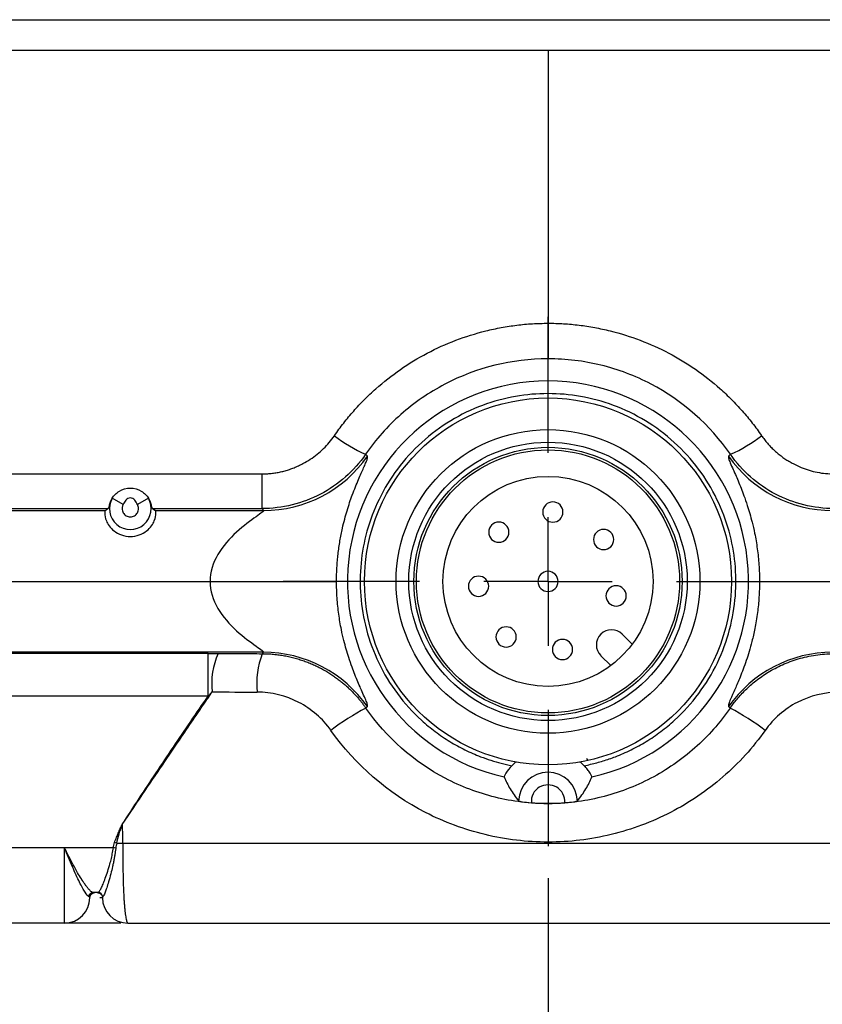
# Model space of a CAD drawing. Header units: millimetres. Extents: x 0 to 864, y 0 to 559.
# Tile 37 of 55: x 545 to 577, y 134 to 173. Entities that reach past the tile are written whole.
import ezdxf

# ---------------------------------------------------------------- set-up
doc = ezdxf.new("R2010")
doc.units = ezdxf.units.MM
doc.linetypes.add('CENTERX2', pattern=[20.32, 12.7, -2.54, 2.54, -2.54])
doc.layers.add('CENTER', color=40, linetype='CENTERX2')
doc.layers.add('DIMENSIONS', color=140, linetype='Continuous', lineweight=25)
doc.styles.add('SLDTEXTSTYLE0', font='TXT', dxfattribs={"width": 0.75})
doc.dimstyles.new('SLDDIMSTYLE0', dxfattribs={"dimtxt": 6, "dimasz": 6, "dimexe": 0, "dimexo": 0.0625, "dimgap": 1.5, "dimtad": 0, "dimtih": 1, "dimtoh": 1, "dimdec": 1, "dimrnd": 1e-09, "dimzin": 4, "dimdsep": 46, "dimtxsty": 'SLDTEXTSTYLE0', "dimsah": 1, "dimcen": 0.09, "dimadec": 0, "dimazin": 1, "dimtfac": 1, "dimtdec": 1, "dimtofl": 0, "dimtmove": 0, "dimatfit": 3, "dimfxl": 0, "dimfrac": 2, "dimtolj": 1, "dimtzin": 12, "dimarcsym": 0})

# ---------------------------------------------------------------- blocks, each defined once
blk = doc.blocks.new('_D_19')
at = {"layer": 'DIMENSIONS'}
for p, q in [((514.86, 171.653), (514.86, 111.398)), ((565.86, 138.992), (565.86, 111.398)), ((532.602, 115.456), (530.774, 115.456)), ((530.774, 115.456), (530.774, 105.931)), ((548.119, 115.456), (549.947, 115.456)), ((549.947, 115.456), (549.947, 105.931)), ((514.86, 114.573), (527.729, 114.573)), ((565.86, 114.573), (552.991, 114.573)), ((530.774, 105.931), (532.602, 105.931)), ((549.947, 105.931), (548.119, 105.931))]:
    blk.add_line(p, q, dxfattribs=at)
for points in [[(514.86, 114.573), (520.86, 113.65), (520.86, 115.496)], [(565.86, 114.573), (559.86, 115.496), (559.86, 113.65)]]:
    blk.add_solid(points, dxfattribs=at)
at = {"layer": 'DIMENSIONS', "char_height": 6, "attachment_point": 1, "style": 'SLDTEXTSTYLE0'}
for s, insert in [('51.0', (532.602, 124.409)), ('2.01', (532.602, 113.666))]:
    blk.add_mtext(s, dxfattribs=dict(at, insert=insert))
blk = doc.blocks.new('_D_20')
at = {"layer": 'DIMENSIONS'}
for p, q in [((616.86, 171.653), (616.86, 111.398)), ((565.86, 138.992), (565.86, 111.398)), ((583.602, 115.456), (581.774, 115.456)), ((581.774, 115.456), (581.774, 105.931)), ((599.119, 115.456), (600.947, 115.456)), ((600.947, 115.456), (600.947, 105.931)), ((565.86, 114.573), (578.729, 114.573)), ((616.86, 114.573), (603.991, 114.573)), ((581.774, 105.931), (583.602, 105.931)), ((600.947, 105.931), (599.119, 105.931))]:
    blk.add_line(p, q, dxfattribs=at)
for points in [[(565.86, 114.573), (571.86, 113.65), (571.86, 115.496)], [(616.86, 114.573), (610.86, 115.496), (610.86, 113.65)]]:
    blk.add_solid(points, dxfattribs=at)
at = {"layer": 'DIMENSIONS', "char_height": 6, "attachment_point": 1, "style": 'SLDTEXTSTYLE0'}
for s, insert in [('51.0', (583.602, 124.409)), ('2.01', (583.602, 113.666))]:
    blk.add_mtext(s, dxfattribs=dict(at, insert=insert))
blk = doc.blocks.new('SW_CENTERMARKSYMBOL_3')
at = {"layer": 'CENTER', "color": 0}
for p, q in [((0, 5.08), (0, 10.461)), ((0, 0), (0, 2.54)), ((-5.08, 0), (-10.461, 0)), ((0, 0), (-2.54, 0)), ((0, 0), (0, -2.54)), ((0, 0), (2.54, 0)), ((5.08, 0), (10.461, 0)), ((0, -5.08), (0, -10.461))]:
    blk.add_line(p, q, dxfattribs=at)

msp = doc.modelspace()

# ---------------------------------------------------------------- linework, layer by layer
for p, q in [((523.313, 172.923), (608.408, 172.923)), ((523.313, 171.723), (565.86, 171.723)), ((565.86, 171.723), (608.408, 171.723)), ((565.86, 160.926), (565.86, 159.522)), ((558.726, 155.673), (558.652, 155.746)), ((573.069, 155.746), (572.995, 155.673)), ((535.86, 154.972), (554.557, 154.972)), ((554.557, 154.972), (554.557, 153.601)), ((549.08, 153.765), (548.649, 154.018)), ((550.072, 154.018), (549.641, 153.765)), ((538.237, 153.601), (548.484, 153.601)), ((538.351, 153.523), (548.37, 153.523)), ((550.237, 153.601), (554.557, 153.601)), ((550.351, 153.523), (554.621, 153.523)), ((554.557, 153.601), (554.621, 153.523)), ((535.86, 150.721), (552.51, 150.723)), ((569.188, 148.244), (568.795, 148.637)), ((552.437, 147.877), (544.259, 147.877)), ((554.621, 147.923), (544.327, 147.923)), ((552.437, 146.193), (552.437, 147.877)), ((554.575, 147.867), (554.621, 147.923)), ((567.946, 147.788), (568.34, 147.395)), ((552.437, 146.193), (535.86, 146.193)), ((558.666, 145.714), (558.726, 145.773)), ((572.995, 145.773), (573.055, 145.714)), ((546.762, 140.196), (531.639, 140.196)), ((547.76, 140.196), (546.762, 140.196)), ((548.691, 140.198), (547.76, 140.198)), ((547.76, 140.198), (547.76, 140.196)), ((549.063, 140.378), (582.658, 140.378)), ((547.747, 138.238), (547.714, 138.276)), ((547.76, 138.223), (547.747, 138.238)), ((548.081, 138.423), (547.904, 138.423)), ((548.26, 138.223), (548.157, 138.223)), ((548.265, 138.233), (548.277, 138.256)), ((546.76, 137.223), (530.921, 137.223))]:
    msp.add_line(p, q)
for radius in [7.25, 6, 5.5, 5.3, 5.2, 4.15]:
    msp.add_circle((565.86, 150.723), radius)
for centre, radius, start, end in [((565.86, 150.723), 7.921, 282.672, 257.328), ((561.114, 161.246), 6.026, 232.2261, 245.8879), ((570.607, 161.246), 6.026, 294.1121, 307.7739), ((554.616, 158.527), 5.004, 270.0653, 325.2222), ((577.105, 158.527), 5.004, 214.7778, 269.9347), ((549.36, 153.601), 0.825, 149.6578, 30.3422), ((566.052, 153.466), 0.4, 90, 270), ((566.052, 153.466), 0.4, 270, 90), ((563.916, 152.668), 0.4, 90, 270), ((563.916, 152.668), 0.4, 270, 90), ((568.057, 152.378), 0.4, 90, 270), ((568.057, 152.378), 0.4, 270, 90), ((565.86, 150.723), 0.4, 90, 270), ((565.86, 150.723), 0.4, 270, 90), ((563.117, 150.531), 0.4, 90, 270), ((563.117, 150.531), 0.4, 270, 90), ((568.55, 150.151), 0.4, 90, 270), ((568.55, 150.151), 0.4, 270, 90), ((564.205, 148.527), 0.4, 90, 270), ((564.205, 148.527), 0.4, 270, 90), ((568.371, 148.213), 0.6, 45, 225), ((566.432, 148.033), 0.4, 90, 270), ((566.432, 148.033), 0.4, 270, 90), ((555.425, 146.699), 2.851, 155.6091, 186.9084), ((554.616, 142.919), 5.004, 34.7778, 89.9347), ((577.105, 142.919), 5.004, 90.0653, 145.2222), ((557.589, 146.692), 3.235, 158.7055, 186.1246), ((563.353, 136.809), 10.064, 117.7614, 127.0862), ((568.367, 136.809), 10.064, 52.9138, 62.2386), ((565.86, 142.023), 2.012, 129.0789, 135.2137), ((565.86, 142.023), 2.012, 44.7863, 50.9211), ((565.86, 142.023), 1.16, 1.2244, 178.7756), ((565.86, 150.723), 8.773, 265.6971, 274.3029), ((548.534, 138.992), 1.216, 78.0739, 82.6126), ((548.394, 139.163), 1.289, 70.6538, 74.7452), ((549.229, 199.715), 59.337, 269.60666, 269.84014), ((546.76, 138.223), 1, 270, 0), ((547.905, 138.225), 0.198, 90.2233, 165.1304), ((548.081, 138.223), 0.2, 9.5274, 89.9347), ((549.26, 138.223), 1, 180, 270)]:
    msp.add_arc(centre, radius, start, end)
for points in [[(565.86, 171.723), (565.86, 168.12), (565.86, 164.521), (565.86, 160.926)], [(552.595, 146.356), (552.543, 146.302), (552.49, 146.247), (552.437, 146.193)], [(552.595, 146.356), (553.187, 146.353), (553.779, 146.35), (554.372, 146.347)], [(567.45, 143.649), (567.429, 143.671), (567.408, 143.693), (567.386, 143.714)], [(548.691, 140.198), (548.705, 140.268), (548.719, 140.337), (548.733, 140.407)]]:
    msp.add_open_spline(points, degree=3)
for points, knots in [([(557.423, 156.483), (557.482, 156.567), (557.601, 156.736), (557.788, 156.983), (557.981, 157.224), (558.182, 157.458), (558.39, 157.686), (558.604, 157.908), (558.826, 158.124), (559.282, 158.543), (560.015, 159.121), (561.075, 159.765), (562.208, 160.277), (563.2, 160.585), (564.013, 160.762), (564.627, 160.856), (565.243, 160.915), (565.655, 160.923), (565.86, 160.926)], [0, 0, 0, 0, 0.031329, 0.062565, 0.093737, 0.124873, 0.156002, 0.187152, 0.218351, 0.249627, 0.374758, 0.499805, 0.624177, 0.749861, 0.813025, 0.875615, 0.937861, 1, 1, 1, 1]), ([(565.86, 160.926), (565.963, 160.926), (566.169, 160.924), (566.477, 160.909), (566.784, 160.885), (567.091, 160.852), (567.398, 160.81), (567.705, 160.758), (568.011, 160.696), (568.618, 160.555), (569.509, 160.278), (570.639, 159.768), (571.697, 159.126), (572.51, 158.486), (573.112, 157.918), (573.538, 157.464), (573.937, 156.988), (574.178, 156.651), (574.298, 156.483)], [0, 0, 0, 0, 0.031066, 0.062124, 0.093201, 0.124329, 0.155536, 0.18685, 0.218302, 0.249918, 0.375404, 0.499732, 0.624046, 0.748945, 0.811944, 0.874633, 0.937241, 1, 1, 1, 1]), ([(565.86, 159.522), (564.447, 159.522), (563.03, 159.171), (561.166, 158.193), (560.575, 157.786), (559.523, 156.854), (559.056, 156.33), (558.652, 155.746)], [0, 0, 0, 0, 0.5, 0.5, 0.75, 0.75, 1, 1, 1, 1]), ([(573.069, 155.746), (572.267, 156.905), (571.173, 157.87), (569.308, 158.846), (568.637, 159.101), (567.27, 159.437), (566.572, 159.522), (565.86, 159.522)], [0, 0, 0, 0, 0.5, 0.5, 0.75, 0.75, 1, 1, 1, 1]), ([(567.288, 143.44), (567.372, 143.458), (567.54, 143.492), (567.79, 143.555), (568.036, 143.626), (568.281, 143.706), (568.654, 143.842), (569.146, 144.057), (569.747, 144.388), (570.321, 144.778), (571.048, 145.379), (571.849, 146.262), (572.587, 147.483), (573.072, 148.797), (573.298, 150.131), (573.284, 151.444), (573.045, 152.735), (572.567, 154), (571.838, 155.197), (570.879, 156.252), (569.736, 157.105), (568.474, 157.715), (567.168, 158.068), (565.86, 158.182), (564.553, 158.068), (563.247, 157.715), (561.985, 157.105), (560.842, 156.252), (559.883, 155.197), (559.154, 154), (558.676, 152.735), (558.437, 151.444), (558.423, 150.131), (558.649, 148.797), (559.134, 147.483), (559.872, 146.262), (560.673, 145.379), (561.4, 144.778), (561.974, 144.388), (562.574, 144.057), (563.119, 143.819), (563.602, 143.65), (564.013, 143.53), (564.293, 143.47), (564.433, 143.44)], [0, 0, 0, 0, 0.005888, 0.011766, 0.017641, 0.023521, 0.029413, 0.044883, 0.060366, 0.076399, 0.092444, 0.125078, 0.157712, 0.189754, 0.220675, 0.250052, 0.27943, 0.310351, 0.342393, 0.375027, 0.407661, 0.439703, 0.470624, 0.500001, 0.529379, 0.5603, 0.592342, 0.624976, 0.65761, 0.689652, 0.720573, 0.74995, 0.779328, 0.810248, 0.842291, 0.874925, 0.907558, 0.923592, 0.939637, 0.955107, 0.97059, 0.980396, 0.990188, 1, 1, 1, 1]), ([(554.557, 154.972), (554.619, 154.972), (554.744, 154.974), (554.93, 154.99), (555.114, 155.015), (555.296, 155.05), (555.476, 155.095), (555.654, 155.15), (555.83, 155.216), (556.004, 155.291), (556.22, 155.398), (556.471, 155.546), (556.745, 155.744), (556.995, 155.966), (557.225, 156.211), (557.357, 156.392), (557.423, 156.483)], [0, 0, 0, 0, 0.055711, 0.110992, 0.16601, 0.22093, 0.275923, 0.331155, 0.386792, 0.442996, 0.499925, 0.601587, 0.701486, 0.800551, 0.899739, 1, 1, 1, 1]), ([(574.298, 156.483), (574.334, 156.432), (574.407, 156.33), (574.525, 156.185), (574.65, 156.047), (574.782, 155.917), (574.921, 155.794), (575.067, 155.679), (575.219, 155.57), (575.379, 155.469), (575.59, 155.351), (575.853, 155.227), (576.171, 155.113), (576.497, 155.031), (576.828, 154.981), (577.052, 154.975), (577.164, 154.972)], [0, 0, 0, 0, 0.05589, 0.111324, 0.166462, 0.221468, 0.276505, 0.331737, 0.387326, 0.443432, 0.500208, 0.602106, 0.702073, 0.80106, 0.900043, 1, 1, 1, 1]), ([(558.652, 155.746), (558.198, 155.091), (557.576, 154.541), (556.165, 153.801), (555.36, 153.601), (554.557, 153.601)], [0, 0, 0, 0, 0.5, 0.5, 1, 1, 1, 1]), ([(557.506, 150.723), (557.506, 150.761), (557.506, 150.859), (557.51, 151.04), (557.521, 151.279), (557.54, 151.54), (557.577, 151.899), (557.639, 152.337), (557.757, 152.928), (557.926, 153.553), (558.103, 154.075), (558.256, 154.468), (558.419, 154.857), (558.559, 155.168), (558.649, 155.376), (558.689, 155.475), (558.714, 155.545), (558.731, 155.604), (558.738, 155.652), (558.73, 155.666), (558.726, 155.673)], [0, 0, 0, 0, 0.011361, 0.029627, 0.054904, 0.083984, 0.11065, 0.168838, 0.229923, 0.326425, 0.43004, 0.495408, 0.561824, 0.699233, 0.77408, 0.814629, 0.848884, 0.898933, 0.94937, 1, 1, 1, 1]), ([(572.995, 155.673), (572.993, 155.669), (572.984, 155.657), (572.987, 155.616), (573.007, 155.543), (573.05, 155.428), (573.129, 155.243), (573.279, 154.908), (573.441, 154.533), (573.607, 154.101), (573.722, 153.767), (573.831, 153.412), (573.93, 153.048), (574.014, 152.685), (574.08, 152.329), (574.128, 152.019), (574.166, 151.701), (574.194, 151.378), (574.212, 151.051), (574.214, 150.832), (574.215, 150.723)], [0, 0, 0, 0, 0.026333, 0.098859, 0.148174, 0.196594, 0.300469, 0.385421, 0.516523, 0.573571, 0.640416, 0.690721, 0.738678, 0.794663, 0.830917, 0.865899, 0.900188, 0.933876, 0.96709, 1, 1, 1, 1]), ([(577.164, 153.601), (576.361, 153.601), (575.556, 153.801), (574.144, 154.541), (573.523, 155.091), (573.069, 155.746)], [0, 0, 0, 0, 0.5, 0.5, 1, 1, 1, 1]), ([(548.649, 154.018), (548.68, 154.066), (548.716, 154.116), (548.813, 154.21), (548.868, 154.253), (549.055, 154.365), (549.208, 154.41), (549.513, 154.411), (549.666, 154.365), (549.853, 154.253), (549.909, 154.209), (550.004, 154.116), (550.041, 154.066), (550.072, 154.018)], [0, 0, 0, 0, 0.125, 0.125, 0.25, 0.25, 0.5, 0.5, 0.75, 0.75, 0.875, 0.875, 1, 1, 1, 1]), ([(548.649, 154.018), (548.61, 153.958), (548.584, 153.903), (548.544, 153.803), (548.531, 153.758), (548.502, 153.649), (548.494, 153.608), (548.484, 153.601)], [0, 0, 0, 0, 0.25, 0.25, 0.5, 0.5, 1, 1, 1, 1]), ([(549.08, 153.765), (549.071, 153.749), (549.053, 153.716), (549.039, 153.661), (549.032, 153.594), (549.042, 153.516), (549.086, 153.411), (549.19, 153.306), (549.36, 153.26), (549.531, 153.306), (549.635, 153.411), (549.679, 153.516), (549.689, 153.603), (549.679, 153.69), (549.654, 153.74), (549.641, 153.765)], [0, 0, 0, 0, 0.041469, 0.082395, 0.124036, 0.188753, 0.253856, 0.373503, 0.50009, 0.626677, 0.746324, 0.811041, 0.876143, 0.937975, 1, 1, 1, 1]), ([(549.641, 153.765), (549.608, 153.823), (549.577, 153.883), (549.513, 153.961), (549.488, 153.984), (549.428, 154.017), (549.395, 154.026), (549.328, 154.026), (549.294, 154.017), (549.235, 153.985), (549.21, 153.962), (549.145, 153.884), (549.114, 153.824), (549.08, 153.765)], [0, 0, 0, 0, 0.25, 0.25, 0.375, 0.375, 0.5, 0.5, 0.625, 0.625, 0.75, 0.75, 1, 1, 1, 1]), ([(550.237, 153.601), (550.232, 153.604), (550.227, 153.616), (550.216, 153.657), (550.21, 153.685), (550.19, 153.758), (550.178, 153.801), (550.138, 153.901), (550.111, 153.958), (550.072, 154.018)], [0, 0, 0, 0, 0.25, 0.25, 0.5, 0.5, 0.75, 0.75, 1, 1, 1, 1]), ([(548.37, 153.523), (548.358, 153.514), (548.347, 153.475), (548.349, 153.338), (548.362, 153.238), (548.439, 153.053), (548.474, 152.986), (548.574, 152.85), (548.639, 152.779), (548.801, 152.654), (548.899, 152.598), (549.117, 152.521), (549.238, 152.499), (549.481, 152.499), (549.602, 152.52), (549.822, 152.598), (549.92, 152.654), (550.082, 152.78), (550.148, 152.85), (550.247, 152.987), (550.283, 153.054), (550.359, 153.238), (550.372, 153.338), (550.374, 153.475), (550.363, 153.514), (550.351, 153.523)], [0, 0, 0, 0, 0.125, 0.125, 0.25, 0.25, 0.3125, 0.3125, 0.375, 0.375, 0.4375, 0.4375, 0.5, 0.5, 0.5625, 0.5625, 0.625, 0.625, 0.6875, 0.6875, 0.75, 0.75, 0.875, 0.875, 1, 1, 1, 1]), ([(548.37, 153.523), (548.401, 153.545), (548.433, 153.567), (548.466, 153.589), (548.472, 153.593), (548.478, 153.597), (548.484, 153.601)], [0, 0, 0, 0, 0.001888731, 0.001888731, 0.001888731, 0.002242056, 0.002242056, 0.002242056, 0.002242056]), ([(550.237, 153.601), (550.266, 153.582), (550.294, 153.562), (550.322, 153.543), (550.332, 153.536), (550.342, 153.53), (550.351, 153.523)], [0, 0, 0, 0, 0.001665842, 0.001665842, 0.001665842, 0.002242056, 0.002242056, 0.002242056, 0.002242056]), ([(554.621, 153.523), (554.651, 153.51), (554.53, 153.422), (554.12, 153.13), (553.833, 152.922), (553.279, 152.418), (553.008, 152.117), (552.623, 151.453), (552.51, 151.088), (552.51, 150.723)], [0, 0, 0, 0, 0.25, 0.25, 0.5, 0.5, 0.75, 0.75, 1, 1, 1, 1]), ([(552.51, 150.723), (552.51, 150.357), (552.625, 149.989), (553.008, 149.329), (553.279, 149.028), (553.833, 148.524), (554.12, 148.316), (554.532, 148.022), (554.651, 147.936), (554.621, 147.923)], [0, 0, 0, 0, 0.25, 0.25, 0.5, 0.5, 0.75, 0.75, 1, 1, 1, 1]), ([(552.51, 150.723), (553.087, 150.723), (553.706, 150.723), (554.906, 150.723), (555.485, 150.723), (556.451, 150.723), (556.837, 150.723), (557.351, 150.723), (557.48, 150.723), (557.506, 150.723)], [0, 0, 0, 0, 0.25, 0.25, 0.5, 0.5, 0.75, 0.75, 1, 1, 1, 1]), ([(558.726, 145.773), (558.728, 145.777), (558.737, 145.789), (558.734, 145.83), (558.713, 145.903), (558.671, 146.018), (558.592, 146.203), (558.442, 146.538), (558.28, 146.913), (558.114, 147.345), (557.999, 147.679), (557.89, 148.034), (557.791, 148.398), (557.707, 148.761), (557.641, 149.117), (557.593, 149.427), (557.555, 149.745), (557.527, 150.068), (557.509, 150.395), (557.507, 150.614), (557.506, 150.723)], [0, 0, 0, 0, 0.026333, 0.098859, 0.148174, 0.196594, 0.300469, 0.385421, 0.516523, 0.573571, 0.640416, 0.690721, 0.738678, 0.794663, 0.830917, 0.865899, 0.900188, 0.933876, 0.96709, 1, 1, 1, 1]), ([(574.215, 150.723), (574.215, 150.692), (574.215, 150.592), (574.21, 150.384), (574.196, 150.104), (574.171, 149.794), (574.122, 149.367), (574.04, 148.871), (573.889, 148.218), (573.686, 147.55), (573.489, 147.036), (573.345, 146.692), (573.243, 146.458), (573.159, 146.269), (573.093, 146.119), (573.046, 146.008), (573.012, 145.916), (572.991, 145.846), (572.983, 145.795), (572.991, 145.781), (572.995, 145.773)], [0, 0, 0, 0, 0.009369, 0.030229, 0.062771, 0.09482, 0.126958, 0.200305, 0.265615, 0.379126, 0.504723, 0.561855, 0.619787, 0.692645, 0.742039, 0.792293, 0.84345, 0.895271, 0.947527, 1, 1, 1, 1]), ([(574.215, 150.723), (574.24, 150.723), (574.37, 150.723), (574.884, 150.723), (575.27, 150.723), (576.236, 150.723), (576.815, 150.723), (578.015, 150.723), (578.634, 150.723), (579.211, 150.723)], [0, 0, 0, 0, 0.25, 0.25, 0.5, 0.5, 0.75, 0.75, 1, 1, 1, 1]), ([(552.437, 147.877), (552.503, 147.877), (552.634, 147.877), (552.764, 147.876), (552.829, 147.876)], [0, 0, 0, 0, 0.4994504, 1, 1, 1, 1]), ([(552.829, 147.876), (553.12, 147.874), (553.701, 147.871), (554.283, 147.868), (554.575, 147.867)], [0, 0, 0, 0, 0.5, 1, 1, 1, 1]), ([(554.575, 147.867), (554.649, 147.866), (554.798, 147.863), (555.019, 147.847), (555.238, 147.822), (555.453, 147.787), (555.665, 147.744), (555.872, 147.692), (556.074, 147.632), (556.271, 147.565), (556.462, 147.49), (556.646, 147.41), (556.824, 147.323), (556.996, 147.232), (557.16, 147.136), (557.317, 147.036), (557.467, 146.932), (557.61, 146.826), (557.746, 146.717), (557.874, 146.607), (557.996, 146.496), (558.11, 146.383), (558.219, 146.271), (558.32, 146.158), (558.415, 146.046), (558.504, 145.935), (558.588, 145.824), (558.64, 145.75), (558.666, 145.714)], [0, 0, 0, 0, 0.046579, 0.09286, 0.138782, 0.184287, 0.229319, 0.273825, 0.317753, 0.361057, 0.403692, 0.445617, 0.486796, 0.527195, 0.566784, 0.605536, 0.643428, 0.680442, 0.716559, 0.751768, 0.786058, 0.819421, 0.851851, 0.883347, 0.913908, 0.943535, 0.97223, 1, 1, 1, 1]), ([(573.055, 145.714), (573.098, 145.774), (573.185, 145.896), (573.33, 146.076), (573.49, 146.259), (573.668, 146.442), (573.863, 146.624), (574.077, 146.802), (574.31, 146.974), (574.562, 147.139), (574.833, 147.292), (575.121, 147.433), (575.427, 147.558), (575.748, 147.666), (576.083, 147.752), (576.43, 147.816), (576.786, 147.858), (577.026, 147.864), (577.146, 147.867)], [0, 0, 0, 0, 0.045598, 0.093649, 0.144167, 0.197153, 0.252592, 0.310455, 0.370691, 0.433228, 0.497973, 0.564807, 0.633587, 0.704145, 0.776289, 0.849806, 0.92446, 1, 1, 1, 1]), ([(549.044, 141.12), (549.344, 141.566), (549.904, 142.396), (550.683, 143.547), (551.338, 144.513), (551.868, 145.293), (552.273, 145.886), (552.502, 146.22), (552.595, 146.356)], [0, 0, 0, 0, 0.255259, 0.475089, 0.659483, 0.808435, 0.921942, 1, 1, 1, 1]), ([(557.285, 144.837), (556.958, 145.3), (556.515, 145.684), (555.51, 146.204), (554.938, 146.344), (554.372, 146.347)], [0, 0, 0, 0, 0.5, 0.5, 1, 1, 1, 1]), ([(577.349, 146.347), (576.78, 146.344), (576.209, 146.203), (575.205, 145.683), (574.761, 145.297), (574.436, 144.837)], [0, 0, 0, 0, 0.5, 0.5, 1, 1, 1, 1]), ([(549.043, 141.12), (549.265, 141.461), (549.71, 142.144), (550.383, 143.162), (551.062, 144.177), (551.746, 145.187), (552.207, 145.858), (552.437, 146.193)], [0, 0, 0, 0, 0.200328, 0.40048, 0.600469, 0.800305, 1, 1, 1, 1]), ([(573.055, 145.714), (572.651, 145.13), (572.185, 144.607), (571.135, 143.676), (570.545, 143.269), (569.305, 142.618), (568.64, 142.365), (567.27, 142.026), (566.574, 141.941), (565.163, 141.94), (564.455, 142.026), (563.094, 142.361), (562.423, 142.615), (560.558, 143.593), (559.473, 144.548), (558.666, 145.714)], [0, 0, 0, 0, 0.125, 0.125, 0.25, 0.25, 0.375, 0.375, 0.5, 0.5, 0.625, 0.625, 0.75, 0.75, 1, 1, 1, 1]), ([(574.436, 144.837), (573.954, 144.154), (573.399, 143.541), (572.146, 142.452), (571.443, 141.976), (569.966, 141.213), (569.173, 140.917), (567.54, 140.521), (566.711, 140.422), (565.029, 140.42), (564.186, 140.521), (562.564, 140.912), (561.764, 141.209), (559.541, 142.354), (558.248, 143.472), (557.285, 144.837)], [0, 0, 0, 0, 0.125, 0.125, 0.25, 0.25, 0.375, 0.375, 0.5, 0.5, 0.625, 0.625, 0.75, 0.75, 1, 1, 1, 1]), ([(564.433, 143.44), (564.337, 143.344), (564.255, 143.237), (564.145, 143.061), (564.12, 143.002), (564.123, 142.995)], [0, 0, 0, 0, 0.5, 0.5, 1, 1, 1, 1]), ([(567.598, 142.995), (567.601, 143.002), (567.576, 143.062), (567.494, 143.192), (567.46, 143.242), (567.381, 143.342), (567.336, 143.392), (567.288, 143.44)], [0, 0, 0, 0, 0.5, 0.5, 0.75, 0.75, 1, 1, 1, 1]), ([(564.123, 142.995), (564.193, 142.837), (564.273, 142.679), (564.46, 142.363), (564.566, 142.206), (564.701, 142.048)], [0, 0, 0, 0, 0.5, 0.5, 1, 1, 1, 1]), ([(567.02, 142.048), (567.155, 142.206), (567.261, 142.363), (567.448, 142.679), (567.528, 142.837), (567.598, 142.995)], [0, 0, 0, 0, 0.5, 0.5, 1, 1, 1, 1]), ([(566.519, 141.974), (566.537, 142.221), (566.416, 142.457), (565.993, 142.715), (565.728, 142.715), (565.305, 142.457), (565.184, 142.221), (565.202, 141.974)], [0, 0, 0, 0, 0.333333, 0.333333, 0.666667, 0.666667, 1, 1, 1, 1]), ([(564.701, 142.048), (564.707, 142.041), (564.763, 142.028), (564.947, 141.999), (565.073, 141.984), (565.202, 141.974)], [0, 0, 0, 0, 0.5, 0.5, 1, 1, 1, 1]), ([(566.519, 141.974), (566.648, 141.984), (566.772, 141.999), (566.958, 142.028), (567.014, 142.041), (567.02, 142.048)], [0, 0, 0, 0, 0.5, 0.5, 1, 1, 1, 1]), ([(548.733, 140.407), (548.762, 140.477), (548.81, 140.598), (548.886, 140.782), (548.959, 140.95), (549.016, 141.066), (549.043, 141.12)], [0, 0, 0, 0, 0.2930489, 0.501961, 0.76544, 1, 1, 1, 1]), ([(548.821, 140.379), (548.85, 140.504), (548.894, 140.695), (548.966, 140.898), (549.005, 140.99), (549.023, 141.034), (549.036, 141.075), (549.041, 141.106), (549.043, 141.12)], [0, 0, 0, 0, 0.496192, 0.76027, 0.832106, 0.881173, 0.9446, 1, 1, 1, 1]), ([(549.063, 140.378), (549.063, 140.5), (549.063, 140.688), (549.056, 140.935), (549.048, 141.06), (549.044, 141.12)], [0, 0, 0, 0, 0.493044, 0.757955, 1, 1, 1, 1]), ([(546.76, 137.223), (546.761, 137.223), (546.761, 137.297), (546.761, 137.585), (546.761, 137.798), (546.761, 138.338), (546.761, 138.664), (546.762, 139.388), (546.762, 139.786), (546.762, 140.196)], [0, 0, 0, 0, 0.25, 0.25, 0.5, 0.5, 0.75, 0.75, 1, 1, 1, 1]), ([(547.714, 138.276), (547.682, 138.292), (547.634, 138.345), (547.512, 138.533), (547.437, 138.667), (547.267, 139.009), (547.172, 139.216), (546.972, 139.678), (546.867, 139.933), (546.762, 140.196)], [0, 0, 0, 0, 0.25, 0.25, 0.5, 0.5, 0.75, 0.75, 1, 1, 1, 1]), ([(547.904, 138.423), (547.896, 138.424), (547.88, 138.426), (547.852, 138.439), (547.822, 138.459), (547.792, 138.484), (547.76, 138.514), (547.729, 138.547), (547.698, 138.583), (547.667, 138.619), (547.638, 138.657), (547.61, 138.694), (547.583, 138.73), (547.558, 138.765), (547.535, 138.798), (547.514, 138.83), (547.495, 138.858), (547.479, 138.883), (547.464, 138.906), (547.452, 138.925), (547.443, 138.94), (547.436, 138.951), (547.431, 138.959), (547.381, 139.039), (547.275, 139.214), (547.108, 139.511), (546.95, 139.814), (546.837, 140.037), (546.783, 140.156), (546.766, 140.187), (546.762, 140.196)], [0, 0, 0, 0, 0.044072, 0.086086, 0.126092, 0.164118, 0.200173, 0.234256, 0.26636, 0.296476, 0.324594, 0.350704, 0.3748, 0.396875, 0.416925, 0.434947, 0.450939, 0.464902, 0.476835, 0.486739, 0.494615, 0.500464, 0.504286, 0.506083, 0.622761, 0.74982, 0.875081, 0.966542, 0.990718, 1, 1, 1, 1]), ([(548.081, 138.423), (548.085, 138.424), (548.094, 138.426), (548.112, 138.441), (548.133, 138.468), (548.159, 138.507), (548.189, 138.56), (548.223, 138.628), (548.261, 138.712), (548.303, 138.812), (548.363, 138.966), (548.441, 139.189), (548.528, 139.46), (548.6, 139.719), (548.651, 139.953), (548.678, 140.117), (548.691, 140.198)], [0, 0, 0, 0, 0.0464857, 0.095178, 0.1461009, 0.1992754, 0.2547199, 0.3124505, 0.3724817, 0.434826, 0.499495, 0.6245838, 0.7499871, 0.8335268, 0.9168228, 1, 1, 1, 1]), ([(548.786, 140.182), (548.78, 140.136), (548.768, 140.042), (548.746, 139.899), (548.721, 139.753), (548.691, 139.603), (548.648, 139.404), (548.583, 139.141), (548.503, 138.853), (548.426, 138.606), (548.371, 138.454), (548.317, 138.315), (548.294, 138.281), (548.278, 138.256)], [0, 0, 0, 0, 0.0449521, 0.0923709, 0.1422261, 0.1944713, 0.2490415, 0.3583148, 0.4980205, 0.6251853, 0.74757, 0.8157998, 1, 1, 1, 1]), ([(548.821, 140.379), (548.814, 140.347), (548.799, 140.282), (548.79, 140.216), (548.786, 140.182)], [0, 0, 0, 0, 0.491907, 1, 1, 1, 1]), ([(549.063, 140.378), (549.063, 140.317), (549.063, 140.194), (549.063, 140.006), (549.064, 139.815), (549.065, 139.62), (549.067, 139.424), (549.07, 139.226), (549.074, 139.029), (549.079, 138.833), (549.085, 138.641), (549.093, 138.453), (549.102, 138.271), (549.112, 138.097), (549.124, 137.934), (549.138, 137.782), (549.153, 137.644), (549.169, 137.522), (549.186, 137.417), (549.204, 137.333), (549.223, 137.271), (549.242, 137.231), (549.254, 137.226), (549.26, 137.223)], [0, 0, 0, 0, 0.036554, 0.074198, 0.112934, 0.152767, 0.193699, 0.235735, 0.278877, 0.323127, 0.368488, 0.414962, 0.46255, 0.511254, 0.561076, 0.612016, 0.664077, 0.717258, 0.771561, 0.826986, 0.883534, 0.941205, 1, 1, 1, 1]), ([(547.762, 138.228), (547.765, 138.253), (547.772, 138.304), (547.819, 138.37), (547.886, 138.415), (547.937, 138.42), (547.962, 138.423)], [0, 0, 0, 0, 0.239675, 0.499057, 0.758911, 1, 1, 1, 1]), ([(548.06, 138.423), (548.075, 138.422), (548.103, 138.42), (548.14, 138.407), (548.168, 138.392), (548.201, 138.367), (548.232, 138.331), (548.255, 138.278), (548.258, 138.244), (548.26, 138.226)], [0, 0, 0, 0, 0.165747, 0.300107, 0.399656, 0.470572, 0.68347, 0.832326, 1, 1, 1, 1]), ([(548.979, 137.223), (548.953, 137.223), (548.601, 137.223), (547.854, 137.223), (546.943, 137.223), (546.82, 137.223), (546.76, 137.223)], [0, 0, 0, 0, 0.016732, 0.224764, 0.623653, 1, 1, 1, 1]), ([(549.26, 137.223), (549.564, 137.223), (550.171, 137.223), (551.084, 137.223), (551.999, 137.223), (552.916, 137.223), (553.834, 137.223), (554.753, 137.223), (555.674, 137.223), (556.596, 137.223), (557.52, 137.223), (558.444, 137.223), (559.369, 137.223), (560.295, 137.223), (561.222, 137.223), (562.149, 137.223), (563.076, 137.223), (564.004, 137.223), (564.932, 137.223), (566.11, 137.223), (567.536, 137.223), (569.21, 137.223), (570.882, 137.223), (572.551, 137.223), (574.216, 137.223), (575.877, 137.223), (577.533, 137.223), (579.182, 137.223), (580.826, 137.223), (581.916, 137.223), (582.46, 137.223)], [0, 0, 0, 0, 0.027794, 0.055585, 0.083375, 0.111162, 0.138946, 0.166729, 0.19451, 0.222288, 0.250064, 0.277839, 0.305611, 0.333382, 0.36115, 0.388917, 0.416682, 0.444445, 0.472206, 0.499966, 0.550074, 0.60016, 0.650224, 0.700265, 0.750283, 0.800277, 0.850246, 0.90019, 0.950108, 1, 1, 1, 1])]:
    msp.add_open_spline(points, degree=3, knots=knots)

# ---------------------------------------------------------------- block references
at = {"layer": 'CENTER'}
msp.add_blockref('SW_CENTERMARKSYMBOL_3', (565.86, 150.723), dxfattribs=at)

# ---------------------------------------------------------------- dimensions: what is measured, and where the dimension line sits
at = {"layer": 'DIMENSIONS'}
for base, p2, picture, middle in [((514.86, 114.573), (514.86, 172.923), '_D_19', (540.36, 114.573)), ((616.86, 114.573), (616.86, 172.923), '_D_20', (591.36, 114.573))]:
    dim = msp.add_linear_dim(base=base, p1=(565.86, 140.262), p2=p2, angle=0, dimstyle='SLDDIMSTYLE0', dxfattribs=at)
    dim.commit()
    dim.dimension.update_dxf_attribs({"geometry": picture, "text_midpoint": middle, "dimtype": 160})

doc.saveas('drawing.dxf')
